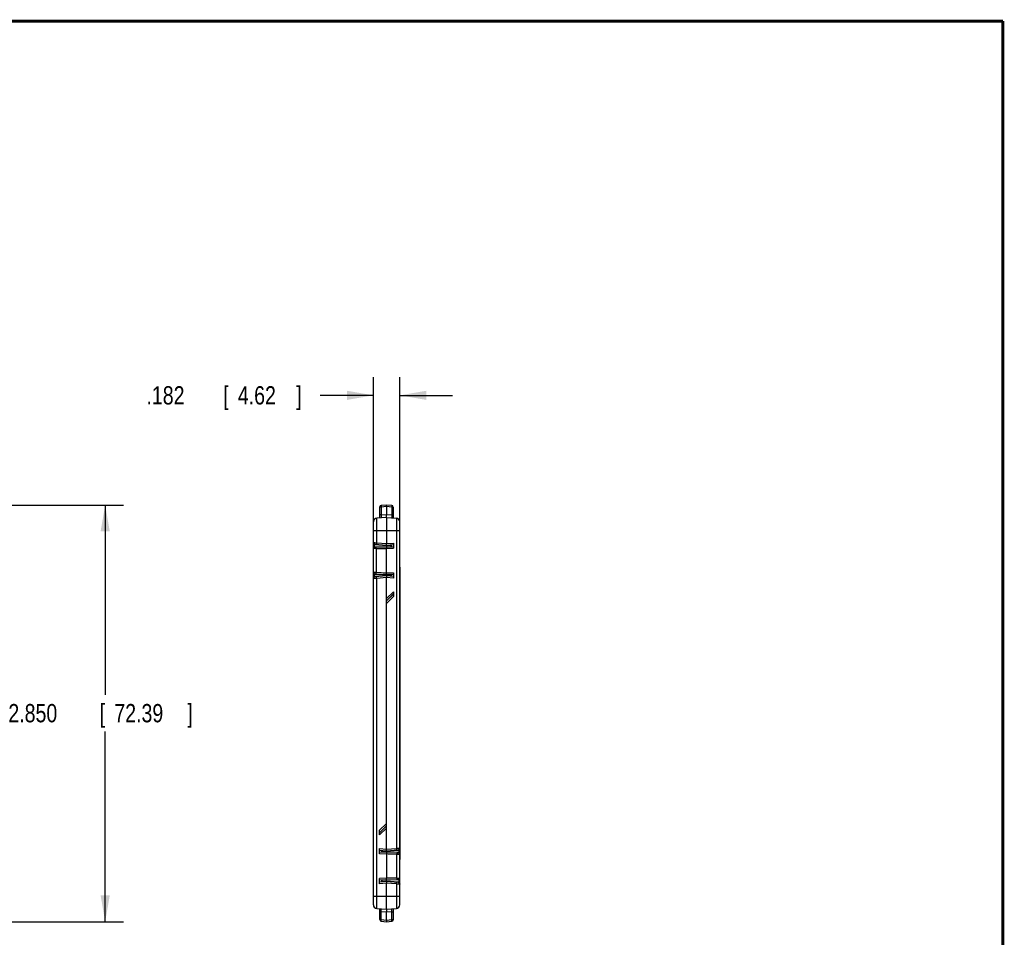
# Model space of a CAD drawing. Header units: inches. Extents: x 0.2 to 16.8, y 0.1 to 10.8.
# Tile 20 of 20: x 10 to 16.8, y 4.5 to 10.8. Entities that reach past the tile are written whole.
import ezdxf

# ---------------------------------------------------------------- set-up
doc = ezdxf.new("R2010")
doc.units = ezdxf.units.IN
doc.header["$LTSCALE"] = 0.935
doc.header["$MEASUREMENT"] = 0
doc.layers.get('0').update_dxf_attribs({"linetype": 'CONTINUOUS'})
doc.layers.add('DIMENSIONS', color=7, linetype='CONTINUOUS')
doc.styles.get("Standard").update_dxf_attribs({"font": 'txt', "width": 0.8})
doc.dimstyles.new('DIMSTYLE_1', dxfattribs={"dimtxt": 0.125, "dimasz": 0.18, "dimexe": 0.18, "dimexo": 0.0625, "dimgap": 0.09, "dimtad": 0, "dimtih": 1, "dimtoh": 1, "dimdec": 3, "dimzin": 4, "dimdsep": 46, "dimtxsty": 'STANDARD', "dimblk": '_FILLED', "dimblk1": '_FILLED', "dimblk2": '_FILLED', "dimcen": 0.09, "dimadec": 0, "dimazin": 0, "dimtp": 0.01, "dimtm": 0.01, "dimtfac": 1, "dimtdec": 3, "dimtofl": 0, "dimtmove": 0, "dimatfit": 3, "dimldrblk": '_FILLED', "dimfxl": 1, "dimtolj": 1, "dimtzin": 4, "dimarcsym": 0})

# ---------------------------------------------------------------- blocks, each defined once
blk = doc.blocks.new('_FILLED')
at = {"color": 0, "linetype": 'BYBLOCK'}
blk.add_solid([(0, 0), (-1, 0.174), (-1, -0.174)], dxfattribs=at)
blk = doc.blocks.new('*D1')
at = {"layer": 'DIMENSIONS', "color": 2, "linetype": 'CONTINUOUS'}
for p, q in [((8.6614, 7.4495), (10.7344, 7.4495)), ((10.6094, 7.4495), (10.6094, 6.1509)), ((10.6094, 4.5995), (10.6094, 5.9009)), ((8.6614, 4.5995), (10.7344, 4.5995))]:
    blk.add_line(p, q, dxfattribs=at)
at = {"layer": 'DIMENSIONS', "color": 2, "linetype": 'CONTINUOUS', "xscale": 0.18, "yscale": 0.18, "zscale": 0.18}
for p, rotation in [((10.6094, 7.4495), 90), ((10.6094, 4.5995), 270)]:
    blk.add_blockref('_FILLED', p, dxfattribs=dict(at, rotation=rotation))
at = {"layer": 'DIMENSIONS', "color": 2, "linetype": 'CONTINUOUS', "width": 0.8}
for s, p in [('2.850', (9.9469, 5.9634)), ('[', (10.5719, 5.9634)), ('72.39', (10.6719, 5.9634)), (']', (11.1719, 5.9634))]:
    blk.add_text(s, height=0.125, dxfattribs=at).set_placement(p)
blk = doc.blocks.new('*D2')
at = {"layer": 'DIMENSIONS', "color": 2, "linetype": 'CONTINUOUS'}
for p, q in [((12.4439, 7.009), (12.4439, 8.3245)), ((12.6259, 7.027), (12.6259, 8.3245)), ((12.4439, 8.1995), (12.0793, 8.1995)), ((12.6259, 8.1995), (12.9859, 8.1995))]:
    blk.add_line(p, q, dxfattribs=at)
at = {"layer": 'DIMENSIONS', "color": 2, "linetype": 'CONTINUOUS', "xscale": 0.18, "yscale": 0.18, "zscale": 0.18}
blk.add_blockref('_FILLED', (12.4439, 8.1995), dxfattribs=at)
at = {"layer": 'DIMENSIONS', "color": 2, "linetype": 'CONTINUOUS', "xscale": 0.18, "yscale": 0.18, "zscale": 0.18, "rotation": 180}
blk.add_blockref('_FILLED', (12.6259, 8.1995), dxfattribs=at)
at = {"layer": 'DIMENSIONS', "color": 2, "linetype": 'CONTINUOUS', "width": 0.8}
for s, p in [('.182', (10.8918, 8.137)), ('[', (11.4168, 8.137)), ('4.62', (11.5168, 8.137)), (']', (11.9168, 8.137))]:
    blk.add_text(s, height=0.125, dxfattribs=at).set_placement(p)

msp = doc.modelspace()

# ---------------------------------------------------------------- linework, layer by layer
at = {"color": 7, "linetype": 'CONTINUOUS'}
for p, q in [((12.4869, 7.4353), (12.4869, 7.3604)), ((12.5339, 7.4495), (12.4969, 7.4462)), ((12.5699, 7.4463), (12.5339, 7.4495)), ((12.5339, 7.4385), (12.5339, 7.3844)), ((12.5799, 7.4354), (12.5799, 7.3605)), ((12.5339, 7.3645), (12.4667, 7.3586)), ((12.5339, 7.3645), (12.5339, 7.1854)), ((12.5339, 7.3645), (12.6011, 7.3586)), ((12.4439, 4.7153), (12.4439, 7.3337)), ((12.6239, 4.7153), (12.6239, 7.3337)), ((12.4539, 7.1815), (12.5339, 7.1745)), ((12.4547, 7.1623), (12.5809, 7.1645)), ((12.5339, 7.1745), (12.5809, 7.1786)), ((12.5339, 7.1695), (12.5339, 7.1637)), ((12.5339, 6.9863), (12.5339, 7.1527)), ((12.5659, 7.1642), (12.5659, 7.1773)), ((12.5679, 7.1643), (12.5679, 7.1775)), ((12.5809, 7.1895), (12.5809, 7.1535)), ((12.6239, 7.0245), (12.6259, 7.0245)), ((12.6259, 7.0245), (12.6259, 5.0245)), ((12.5339, 6.9645), (12.4539, 6.9575)), ((12.4547, 6.9767), (12.5809, 6.9745)), ((12.5339, 6.9753), (12.5339, 6.9695)), ((12.5809, 6.9604), (12.5339, 6.9645)), ((12.5339, 5.0954), (12.5339, 6.9535)), ((12.5659, 6.9617), (12.5659, 6.9747)), ((12.5679, 6.9615), (12.5679, 6.9747)), ((12.5809, 6.9855), (12.5809, 6.9494)), ((12.5339, 6.7945), (12.5809, 6.8415)), ((12.5809, 6.8405), (12.5339, 6.7935)), ((12.5809, 6.8561), (12.5809, 6.824)), ((12.4869, 5.2085), (12.5339, 5.2555)), ((12.5339, 5.2545), (12.4869, 5.2075)), ((12.4869, 5.1929), (12.4869, 5.225)), ((12.4869, 5.0635), (12.4869, 5.0995)), ((12.4869, 5.0886), (12.5339, 5.0845)), ((12.6131, 5.0723), (12.4869, 5.0745)), ((12.4999, 5.0875), (12.4999, 5.0743)), ((12.5019, 5.0873), (12.5019, 5.0742)), ((12.5339, 5.0845), (12.6139, 5.0915)), ((12.5339, 5.0737), (12.5339, 5.0795)), ((12.5339, 5.0627), (12.5339, 4.8963)), ((12.6239, 5.0245), (12.6259, 5.0245)), ((12.4869, 4.8594), (12.4869, 4.8955)), ((12.6131, 4.8867), (12.4869, 4.8845)), ((12.5339, 4.8745), (12.4869, 4.8704)), ((12.4999, 4.8847), (12.4999, 4.8715)), ((12.5019, 4.8847), (12.5019, 4.8717)), ((12.5339, 4.8795), (12.5339, 4.8853)), ((12.6139, 4.8675), (12.5339, 4.8745)), ((12.5339, 4.6845), (12.5339, 4.8635)), ((12.4667, 4.6904), (12.5339, 4.6845)), ((12.4879, 4.6136), (12.4879, 4.6885)), ((12.5339, 4.6845), (12.6011, 4.6904)), ((12.5339, 4.6104), (12.5339, 4.6646)), ((12.5809, 4.6137), (12.5809, 4.6886)), ((12.4979, 4.6026), (12.5339, 4.5995)), ((12.5339, 4.5995), (12.5709, 4.6027))]:
    msp.add_line(p, q, dxfattribs=at)
at = {"color": 9, "linetype": 'CONTINUOUS'}
for p, q in [((12.4969, 7.4353), (12.4869, 7.4353)), ((12.5339, 7.4385), (12.4969, 7.4353)), ((12.4969, 7.4353), (12.4969, 7.3812)), ((12.5699, 7.4354), (12.5339, 7.4385)), ((12.5699, 7.4354), (12.5699, 7.3813)), ((12.5799, 7.4354), (12.5699, 7.4354)), ((12.4667, 7.1913), (12.4667, 7.3586)), ((12.4969, 7.3812), (12.4869, 7.3812)), ((12.4969, 7.3812), (12.5339, 7.3844)), ((12.5339, 7.3844), (12.5699, 7.3813)), ((12.5799, 7.3813), (12.5699, 7.3813)), ((12.6011, 7.3586), (12.6011, 5.1013)), ((12.4439, 7.2745), (12.6239, 7.2745)), ((12.4439, 7.178), (12.4485, 7.178)), ((12.4485, 7.178), (12.4485, 7.1602)), ((12.5339, 7.1695), (12.4539, 7.1765)), ((12.4622, 7.1514), (12.5339, 7.1527)), ((12.4622, 7.1514), (12.4622, 6.9877)), ((12.4667, 7.1913), (12.5339, 7.1854)), ((12.5339, 7.1854), (12.5809, 7.1895)), ((12.5659, 7.1723), (12.5339, 7.1695)), ((12.5339, 7.1526), (12.5809, 7.1535)), ((12.4485, 6.961), (12.4439, 6.961)), ((12.4485, 6.9788), (12.4485, 6.961)), ((12.4539, 6.9625), (12.5339, 6.9695)), ((12.5339, 6.9535), (12.4667, 6.9476)), ((12.4667, 4.6904), (12.4667, 6.9476)), ((12.5339, 6.9863), (12.5809, 6.9855)), ((12.5659, 6.9667), (12.5339, 6.9695)), ((12.5809, 6.9494), (12.5339, 6.9535)), ((12.6239, 6.9645), (12.6259, 6.9645)), ((12.5339, 6.8091), (12.5809, 6.8561)), ((12.5809, 6.824), (12.5339, 6.777)), ((12.4869, 5.225), (12.5339, 5.272)), ((12.5339, 5.2399), (12.4869, 5.1929)), ((12.4869, 5.0995), (12.5339, 5.0954)), ((12.5339, 5.0626), (12.4869, 5.0635)), ((12.5019, 5.0823), (12.5339, 5.0795)), ((12.5339, 5.0954), (12.6011, 5.1013)), ((12.6139, 5.0865), (12.5339, 5.0795)), ((12.6056, 4.8975), (12.6056, 5.0613)), ((12.6193, 5.088), (12.6239, 5.088)), ((12.6193, 5.0702), (12.6193, 5.088)), ((12.6239, 5.0845), (12.6259, 5.0845)), ((12.5339, 4.8963), (12.4869, 4.8955)), ((12.5339, 4.8635), (12.4869, 4.8594)), ((12.5019, 4.8767), (12.5339, 4.8795)), ((12.6056, 4.8975), (12.5339, 4.8963)), ((12.5339, 4.8795), (12.6139, 4.8725)), ((12.6011, 4.8576), (12.5339, 4.8635)), ((12.6011, 4.8576), (12.6011, 4.6904)), ((12.6193, 4.871), (12.6193, 4.8888)), ((12.6239, 4.871), (12.6193, 4.871)), ((12.4439, 4.7745), (12.6239, 4.7745)), ((12.4879, 4.6677), (12.4979, 4.6677)), ((12.5339, 4.6646), (12.4979, 4.6677)), ((12.4979, 4.6136), (12.4979, 4.6677)), ((12.5709, 4.6678), (12.5339, 4.6646)), ((12.5709, 4.6678), (12.5809, 4.6678)), ((12.5709, 4.6137), (12.5709, 4.6678)), ((12.4879, 4.6136), (12.4979, 4.6136)), ((12.4979, 4.6136), (12.5339, 4.6104)), ((12.5339, 4.6104), (12.5709, 4.6137)), ((12.5709, 4.6137), (12.5809, 4.6137))]:
    msp.add_line(p, q, dxfattribs=at)
at = {"color": 7, "linetype": 'CONTINUOUS', "const_width": 0.02}
for points in [[(16.75, 10.7586), (0.25, 10.7586)], [(16.75, 0.2586), (16.75, 10.7586)]]:
    msp.add_lwpolyline(points, dxfattribs=at)
at = {"color": 7, "linetype": 'CONTINUOUS'}
for centre, radius, start, end in [((12.4979, 7.4353), 0.011, 95, 180), ((12.5689, 7.4354), 0.011, 0, 85), ((12.4689, 7.3337), 0.025, 95, 180), ((12.5989, 7.3337), 0.025, 0, 85), ((12.4549, 7.1924), 0.011, 180, 265.00088), ((12.4549, 7.1513), 0.011, 91, 180), ((12.4549, 6.9877), 0.011, 180, 269), ((12.4549, 6.9465), 0.011, 95, 180), ((12.6129, 5.0613), 0.011, 0, 89), ((12.6129, 5.1024), 0.011, 275, 360), ((12.6129, 4.8977), 0.011, 271, 360), ((12.6129, 4.8565), 0.011, 0, 85.00088), ((12.4689, 4.7153), 0.025, 180, 265), ((12.5989, 4.7153), 0.025, 275, 360), ((12.4989, 4.6136), 0.011, 180, 265), ((12.5699, 4.6137), 0.011, 275, 360)]:
    msp.add_arc(centre, radius, start, end, dxfattribs=at)
at = {"color": 9, "linetype": 'CONTINUOUS'}
for points, knots in [([(12.4969, 7.4462), (12.4969, 7.4462), (12.4968, 7.4462), (12.4968, 7.446), (12.4967, 7.4458), (12.4967, 7.4455), (12.4966, 7.4452), (12.4966, 7.4447), (12.4966, 7.4442), (12.4965, 7.4436), (12.4965, 7.443), (12.4965, 7.4423), (12.4966, 7.4415), (12.4966, 7.4407), (12.4966, 7.4399), (12.4967, 7.439), (12.4967, 7.4381), (12.4968, 7.4372), (12.4969, 7.4362), (12.4969, 7.4356), (12.4969, 7.4353)], [0, 0, 0, 0, 0.008386, 0.021863, 0.041883, 0.068741, 0.10241, 0.142721, 0.18942, 0.242187, 0.300645, 0.364378, 0.4329, 0.505706, 0.582254, 0.662016, 0.744362, 0.828561, 0.91396, 1, 1, 1, 1]), ([(12.5699, 7.4463), (12.5699, 7.4463), (12.57, 7.4463), (12.57, 7.4461), (12.5701, 7.4459), (12.5701, 7.4456), (12.5702, 7.4453), (12.5702, 7.4448), (12.5702, 7.4443), (12.5702, 7.4437), (12.5702, 7.4431), (12.5702, 7.4424), (12.5702, 7.4416), (12.5702, 7.4408), (12.5702, 7.44), (12.5701, 7.4391), (12.5701, 7.4382), (12.57, 7.4373), (12.5699, 7.4363), (12.5699, 7.4357), (12.5699, 7.4354)], [0, 0, 0, 0, 0.008386, 0.021863, 0.041883, 0.068741, 0.10241, 0.142721, 0.18942, 0.242187, 0.300645, 0.364378, 0.4329, 0.505706, 0.582254, 0.662016, 0.744362, 0.828561, 0.91396, 1, 1, 1, 1]), ([(12.4969, 7.3812), (12.4969, 7.3807), (12.4969, 7.3797), (12.4968, 7.3782), (12.4967, 7.3767), (12.4967, 7.3753), (12.4967, 7.3738), (12.4966, 7.3725), (12.4966, 7.3712), (12.4966, 7.3699), (12.4966, 7.3687), (12.4965, 7.3676), (12.4965, 7.3665), (12.4966, 7.3656), (12.4966, 7.3647), (12.4966, 7.3639), (12.4966, 7.3632), (12.4967, 7.3626), (12.4967, 7.3621), (12.4967, 7.3618), (12.4968, 7.3615), (12.4968, 7.3613), (12.4969, 7.3612), (12.4969, 7.3612)], [0, 0, 0, 0, 0.075504, 0.150376, 0.224215, 0.29663, 0.367239, 0.43567, 0.501559, 0.564555, 0.62433, 0.680583, 0.733025, 0.781382, 0.825403, 0.864856, 0.899528, 0.929223, 0.953778, 0.973071, 0.987038, 0.995751, 1, 1, 1, 1]), ([(12.5699, 7.3813), (12.5699, 7.3808), (12.5699, 7.3798), (12.57, 7.3783), (12.57, 7.3768), (12.5701, 7.3754), (12.5701, 7.374), (12.5702, 7.3726), (12.5702, 7.3713), (12.5702, 7.37), (12.5702, 7.3688), (12.5702, 7.3677), (12.5702, 7.3666), (12.5702, 7.3657), (12.5702, 7.3648), (12.5702, 7.364), (12.5702, 7.3633), (12.5701, 7.3627), (12.5701, 7.3622), (12.5701, 7.3619), (12.57, 7.3616), (12.57, 7.3614), (12.5699, 7.3613), (12.5699, 7.3613)], [0, 0, 0, 0, 0.075226, 0.149859, 0.223502, 0.29577, 0.366287, 0.43468, 0.500581, 0.563637, 0.623509, 0.679871, 0.732416, 0.780865, 0.824969, 0.864499, 0.899241, 0.929002, 0.953619, 0.97297, 0.986986, 0.995733, 1, 1, 1, 1]), ([(12.4439, 7.1924), (12.4439, 7.1924), (12.444, 7.1924), (12.4442, 7.1924), (12.4445, 7.1924), (12.4449, 7.1924), (12.4455, 7.1924), (12.4461, 7.1923), (12.4469, 7.1923), (12.4478, 7.1922), (12.4488, 7.1922), (12.4499, 7.1921), (12.4511, 7.1921), (12.4524, 7.192), (12.4537, 7.1919), (12.4552, 7.1919), (12.4567, 7.1918), (12.4583, 7.1917), (12.4599, 7.1916), (12.4615, 7.1916), (12.4632, 7.1915), (12.465, 7.1914), (12.4661, 7.1913), (12.4667, 7.1913)], [0, 0, 0, 0, 0.00273, 0.010906, 0.024488, 0.043411, 0.067588, 0.096902, 0.131209, 0.170328, 0.214033, 0.262101, 0.314313, 0.370436, 0.430201, 0.493314, 0.559445, 0.628255, 0.699392, 0.772497, 0.847212, 0.923175, 1, 1, 1, 1]), ([(12.4451, 7.1862), (12.445, 7.1866), (12.4446, 7.1875), (12.4443, 7.1889), (12.4441, 7.1901), (12.4439, 7.1913), (12.4439, 7.1921), (12.4439, 7.1924)], [0, 0, 0, 0, 0.228935, 0.443743, 0.643976, 0.829744, 1, 1, 1, 1]), ([(12.4622, 7.1514), (12.4617, 7.1514), (12.4607, 7.1514), (12.4592, 7.1514), (12.4578, 7.1514), (12.4564, 7.1514), (12.4551, 7.1514), (12.4538, 7.1514), (12.4525, 7.1514), (12.4513, 7.1514), (12.4502, 7.1514), (12.4492, 7.1513), (12.4482, 7.1513), (12.4473, 7.1513), (12.4466, 7.1513), (12.4459, 7.1513), (12.4453, 7.1513), (12.4448, 7.1513), (12.4444, 7.1513), (12.4441, 7.1513), (12.444, 7.1513), (12.4439, 7.1513), (12.4439, 7.1513)], [0, 0, 0, 0, 0.080624, 0.160256, 0.238486, 0.314883, 0.389022, 0.460496, 0.528911, 0.593894, 0.655086, 0.712152, 0.764776, 0.812669, 0.855567, 0.893236, 0.925468, 0.952086, 0.972944, 0.987927, 0.996955, 1, 1, 1, 1]), ([(12.4485, 7.178), (12.4484, 7.1782), (12.4482, 7.1787), (12.4479, 7.1795), (12.4476, 7.1804), (12.4472, 7.1814), (12.4467, 7.1824), (12.4462, 7.1835), (12.4457, 7.1848), (12.4453, 7.1857), (12.4451, 7.1862)], [0, 0, 0, 0, 0.08704, 0.183333, 0.289472, 0.406142, 0.534438, 0.675503, 0.830369, 1, 1, 1, 1]), ([(12.4539, 7.1765), (12.4536, 7.1765), (12.4528, 7.1766), (12.4517, 7.1768), (12.4506, 7.1771), (12.4495, 7.1775), (12.4488, 7.1778), (12.4485, 7.178)], [0, 0, 0, 0, 0.199355, 0.399756, 0.600478, 0.800797, 1, 1, 1, 1]), ([(12.4539, 7.1815), (12.454, 7.1815), (12.454, 7.1814), (12.454, 7.1813), (12.4541, 7.1812), (12.4541, 7.181), (12.4541, 7.1808), (12.4541, 7.1805), (12.4541, 7.1802), (12.4541, 7.1798), (12.4541, 7.1794), (12.4541, 7.179), (12.4541, 7.1785), (12.4541, 7.178), (12.454, 7.1775), (12.454, 7.177), (12.454, 7.1767), (12.4539, 7.1765)], [0, 0, 0, 0, 0.010489, 0.02892, 0.057013, 0.094947, 0.142496, 0.199237, 0.264607, 0.337931, 0.418438, 0.505272, 0.597507, 0.694152, 0.794171, 0.896488, 1, 1, 1, 1]), ([(12.4547, 7.1623), (12.4549, 7.1623), (12.4554, 7.1623), (12.4561, 7.1621), (12.4567, 7.1619), (12.4574, 7.1616), (12.458, 7.1612), (12.4586, 7.1607), (12.4591, 7.1602), (12.4596, 7.1596), (12.46, 7.1589), (12.4604, 7.1583), (12.4608, 7.1576), (12.4611, 7.1568), (12.4614, 7.1561), (12.4616, 7.1553), (12.4618, 7.1546), (12.4619, 7.1538), (12.4621, 7.153), (12.4621, 7.1522), (12.4621, 7.1517), (12.4622, 7.1514)], [0, 0, 0, 0, 0.047441, 0.095304, 0.143787, 0.193138, 0.243429, 0.294757, 0.347014, 0.400068, 0.453793, 0.508034, 0.562614, 0.617388, 0.672246, 0.727089, 0.781853, 0.836543, 0.891189, 0.945707, 1, 1, 1, 1]), ([(12.4667, 7.1913), (12.4667, 7.191), (12.4666, 7.1904), (12.4666, 7.1894), (12.4665, 7.1885), (12.4665, 7.1876), (12.4664, 7.1867), (12.4664, 7.1859), (12.4663, 7.1851), (12.4663, 7.1843), (12.4663, 7.1836), (12.4663, 7.183), (12.4663, 7.1824), (12.4664, 7.1819), (12.4664, 7.1814), (12.4664, 7.1811), (12.4665, 7.1808), (12.4666, 7.1806), (12.4666, 7.1804), (12.4667, 7.1804), (12.4667, 7.1804)], [0, 0, 0, 0, 0.086303, 0.171904, 0.256162, 0.338449, 0.418149, 0.494668, 0.567436, 0.635914, 0.699594, 0.758009, 0.810736, 0.857398, 0.897676, 0.931315, 0.95815, 0.978153, 0.991618, 1, 1, 1, 1]), ([(12.4622, 6.9875), (12.4617, 6.9875), (12.4607, 6.9875), (12.4592, 6.9875), (12.4578, 6.9876), (12.4564, 6.9876), (12.4551, 6.9876), (12.4538, 6.9876), (12.4525, 6.9876), (12.4513, 6.9876), (12.4502, 6.9876), (12.4492, 6.9876), (12.4482, 6.9876), (12.4473, 6.9876), (12.4466, 6.9876), (12.4459, 6.9876), (12.4453, 6.9876), (12.4448, 6.9876), (12.4444, 6.9877), (12.4441, 6.9877), (12.444, 6.9877), (12.4439, 6.9877), (12.4439, 6.9877)], [0, 0, 0, 0, 0.080621, 0.16024, 0.238453, 0.31483, 0.388953, 0.460415, 0.528825, 0.593808, 0.655004, 0.712077, 0.764711, 0.812615, 0.855525, 0.893205, 0.925446, 0.952072, 0.972937, 0.987926, 0.996959, 1, 1, 1, 1]), ([(12.4439, 6.9465), (12.4439, 6.9469), (12.4439, 6.9477), (12.4441, 6.9488), (12.4443, 6.9501), (12.4446, 6.9514), (12.445, 6.9523), (12.4451, 6.9528)], [0, 0, 0, 0, 0.170376, 0.356193, 0.556417, 0.771166, 1, 1, 1, 1]), ([(12.4667, 6.9476), (12.4661, 6.9476), (12.465, 6.9476), (12.4632, 6.9475), (12.4615, 6.9474), (12.4599, 6.9473), (12.4583, 6.9472), (12.4567, 6.9472), (12.4552, 6.9471), (12.4537, 6.947), (12.4524, 6.9469), (12.4511, 6.9469), (12.4499, 6.9468), (12.4488, 6.9468), (12.4478, 6.9467), (12.4469, 6.9467), (12.4461, 6.9466), (12.4455, 6.9466), (12.4449, 6.9466), (12.4445, 6.9466), (12.4442, 6.9465), (12.444, 6.9465), (12.4439, 6.9465), (12.4439, 6.9465)], [0, 0, 0, 0, 0.076825, 0.152788, 0.227502, 0.300607, 0.371744, 0.440554, 0.506685, 0.569798, 0.629563, 0.685686, 0.737899, 0.785967, 0.829672, 0.868791, 0.903098, 0.932412, 0.956588, 0.975512, 0.989094, 0.99727, 1, 1, 1, 1]), ([(12.4451, 6.9528), (12.4453, 6.9533), (12.4457, 6.9543), (12.4464, 6.9558), (12.4469, 6.957), (12.4474, 6.9582), (12.4478, 6.9592), (12.4482, 6.9601), (12.4484, 6.9607), (12.4485, 6.961)], [0, 0, 0, 0, 0.194834, 0.369462, 0.525551, 0.664924, 0.789526, 0.90084, 1, 1, 1, 1]), ([(12.4485, 6.961), (12.4488, 6.9611), (12.4495, 6.9614), (12.4506, 6.9618), (12.4517, 6.9621), (12.4528, 6.9623), (12.4536, 6.9624), (12.4539, 6.9625)], [0, 0, 0, 0, 0.19916, 0.399451, 0.600163, 0.800583, 1, 1, 1, 1]), ([(12.4539, 6.9575), (12.454, 6.9575), (12.454, 6.9575), (12.454, 6.9576), (12.4541, 6.9578), (12.4541, 6.9579), (12.4541, 6.9582), (12.4541, 6.9585), (12.4541, 6.9588), (12.4541, 6.9592), (12.4541, 6.9596), (12.4541, 6.96), (12.4541, 6.9605), (12.4541, 6.9609), (12.454, 6.9614), (12.454, 6.9619), (12.454, 6.9623), (12.4539, 6.9625)], [0, 0, 0, 0, 0.010489, 0.02892, 0.057013, 0.094946, 0.142496, 0.199237, 0.264606, 0.33793, 0.418437, 0.505272, 0.597506, 0.694152, 0.794171, 0.896487, 1, 1, 1, 1]), ([(12.4622, 6.9877), (12.4622, 6.9874), (12.4621, 6.9868), (12.4621, 6.9861), (12.462, 6.9853), (12.4618, 6.9845), (12.4616, 6.9837), (12.4614, 6.9829), (12.4611, 6.9822), (12.4608, 6.9814), (12.4605, 6.9807), (12.4601, 6.9801), (12.4596, 6.9794), (12.4591, 6.9788), (12.4586, 6.9783), (12.458, 6.9778), (12.4574, 6.9774), (12.4568, 6.9771), (12.4561, 6.9768), (12.4554, 6.9767), (12.4549, 6.9767), (12.4547, 6.9767)], [0, 0, 0, 0, 0.056626, 0.110056, 0.164318, 0.219136, 0.274162, 0.329067, 0.383735, 0.4383, 0.492764, 0.546908, 0.600533, 0.653513, 0.70571, 0.756971, 0.807201, 0.856488, 0.904879, 0.952645, 1, 1, 1, 1]), ([(12.4622, 6.9877), (12.4701, 6.9875), (12.4861, 6.9871), (12.51, 6.9867), (12.5259, 6.9864), (12.5339, 6.9863)], [0, 0, 0, 0, 0.333311, 0.666619, 1, 1, 1, 1]), ([(12.4667, 6.9476), (12.4667, 6.948), (12.4666, 6.9486), (12.4666, 6.9495), (12.4665, 6.9505), (12.4665, 6.9514), (12.4664, 6.9522), (12.4664, 6.9531), (12.4663, 6.9539), (12.4663, 6.9546), (12.4663, 6.9553), (12.4663, 6.956), (12.4663, 6.9566), (12.4664, 6.9571), (12.4664, 6.9575), (12.4664, 6.9579), (12.4665, 6.9582), (12.4666, 6.9584), (12.4666, 6.9585), (12.4667, 6.9586), (12.4667, 6.9586)], [0, 0, 0, 0, 0.086303, 0.171904, 0.256162, 0.338449, 0.418149, 0.494668, 0.567436, 0.635914, 0.699594, 0.75801, 0.810736, 0.857398, 0.897676, 0.931315, 0.95815, 0.978153, 0.991618, 1, 1, 1, 1]), ([(12.6056, 5.0613), (12.5977, 5.0614), (12.5817, 5.0619), (12.5578, 5.0622), (12.5419, 5.0625), (12.5339, 5.0627)], [0, 0, 0, 0, 0.333311, 0.666619, 1, 1, 1, 1]), ([(12.6011, 5.1013), (12.6017, 5.1013), (12.6028, 5.1014), (12.6046, 5.1015), (12.6063, 5.1016), (12.6079, 5.1016), (12.6095, 5.1017), (12.6111, 5.1018), (12.6126, 5.1019), (12.6141, 5.1019), (12.6154, 5.102), (12.6167, 5.1021), (12.6179, 5.1021), (12.619, 5.1022), (12.62, 5.1022), (12.6209, 5.1023), (12.6216, 5.1023), (12.6223, 5.1024), (12.6229, 5.1024), (12.6233, 5.1024), (12.6236, 5.1024), (12.6238, 5.1024), (12.6239, 5.1024), (12.6239, 5.1024)], [0, 0, 0, 0, 0.076825, 0.152788, 0.227502, 0.300607, 0.371744, 0.440554, 0.506685, 0.569798, 0.629563, 0.685686, 0.737899, 0.785967, 0.829672, 0.868791, 0.903098, 0.932412, 0.956588, 0.975512, 0.989094, 0.99727, 1, 1, 1, 1]), ([(12.6011, 5.1013), (12.6011, 5.101), (12.6012, 5.1004), (12.6012, 5.0994), (12.6013, 5.0985), (12.6013, 5.0976), (12.6014, 5.0967), (12.6014, 5.0959), (12.6014, 5.0951), (12.6015, 5.0943), (12.6015, 5.0936), (12.6015, 5.093), (12.6015, 5.0924), (12.6014, 5.0919), (12.6014, 5.0914), (12.6013, 5.0911), (12.6013, 5.0908), (12.6012, 5.0906), (12.6012, 5.0904), (12.6011, 5.0904), (12.6011, 5.0904)], [0, 0, 0, 0, 0.086303, 0.171904, 0.256162, 0.338449, 0.418149, 0.494668, 0.567436, 0.635914, 0.699594, 0.75801, 0.810736, 0.857398, 0.897676, 0.931315, 0.95815, 0.978153, 0.991618, 1, 1, 1, 1]), ([(12.6056, 5.0613), (12.6056, 5.0616), (12.6057, 5.0621), (12.6057, 5.0629), (12.6058, 5.0637), (12.606, 5.0645), (12.6062, 5.0653), (12.6064, 5.066), (12.6067, 5.0668), (12.607, 5.0675), (12.6073, 5.0682), (12.6077, 5.0689), (12.6082, 5.0695), (12.6087, 5.0701), (12.6092, 5.0707), (12.6098, 5.0712), (12.6104, 5.0716), (12.611, 5.0719), (12.6117, 5.0721), (12.6124, 5.0723), (12.6129, 5.0723), (12.6131, 5.0723)], [0, 0, 0, 0, 0.056626, 0.110056, 0.164318, 0.219136, 0.274162, 0.329067, 0.383735, 0.4383, 0.492764, 0.546908, 0.600533, 0.653513, 0.70571, 0.756971, 0.807201, 0.856488, 0.904879, 0.952645, 1, 1, 1, 1]), ([(12.6056, 5.0614), (12.6061, 5.0614), (12.6071, 5.0614), (12.6086, 5.0614), (12.61, 5.0614), (12.6114, 5.0614), (12.6127, 5.0614), (12.614, 5.0614), (12.6153, 5.0614), (12.6165, 5.0614), (12.6176, 5.0614), (12.6186, 5.0613), (12.6196, 5.0613), (12.6204, 5.0613), (12.6212, 5.0613), (12.6219, 5.0613), (12.6225, 5.0613), (12.623, 5.0613), (12.6234, 5.0613), (12.6237, 5.0613), (12.6238, 5.0613), (12.6239, 5.0613), (12.6239, 5.0613)], [0, 0, 0, 0, 0.080621, 0.16024, 0.238453, 0.31483, 0.388953, 0.460415, 0.528825, 0.593808, 0.655004, 0.712077, 0.764711, 0.812615, 0.855525, 0.893205, 0.925446, 0.952072, 0.972937, 0.987926, 0.996959, 1, 1, 1, 1]), ([(12.6139, 5.0915), (12.6138, 5.0915), (12.6138, 5.0914), (12.6138, 5.0913), (12.6137, 5.0912), (12.6137, 5.091), (12.6137, 5.0908), (12.6137, 5.0905), (12.6137, 5.0902), (12.6137, 5.0898), (12.6137, 5.0894), (12.6137, 5.089), (12.6137, 5.0885), (12.6137, 5.088), (12.6138, 5.0875), (12.6138, 5.087), (12.6138, 5.0867), (12.6139, 5.0865)], [0, 0, 0, 0, 0.010489, 0.02892, 0.057013, 0.094946, 0.142496, 0.199237, 0.264606, 0.33793, 0.418437, 0.505272, 0.597506, 0.694152, 0.794171, 0.896487, 1, 1, 1, 1]), ([(12.6193, 5.088), (12.619, 5.0878), (12.6183, 5.0875), (12.6172, 5.0871), (12.6161, 5.0868), (12.615, 5.0866), (12.6142, 5.0865), (12.6139, 5.0865)], [0, 0, 0, 0, 0.19916, 0.399451, 0.600163, 0.800583, 1, 1, 1, 1]), ([(12.6227, 5.0962), (12.6225, 5.0956), (12.6221, 5.0946), (12.6214, 5.0932), (12.6209, 5.0919), (12.6204, 5.0908), (12.62, 5.0898), (12.6196, 5.0888), (12.6194, 5.0883), (12.6193, 5.088)], [0, 0, 0, 0, 0.194841, 0.36947, 0.525555, 0.664924, 0.789521, 0.900834, 1, 1, 1, 1]), ([(12.6239, 5.1024), (12.6239, 5.1021), (12.6239, 5.1013), (12.6237, 5.1001), (12.6235, 5.0989), (12.6231, 5.0975), (12.6228, 5.0966), (12.6227, 5.0962)], [0, 0, 0, 0, 0.170376, 0.356193, 0.556417, 0.771166, 1, 1, 1, 1]), ([(12.6011, 4.8576), (12.6011, 4.858), (12.6012, 4.8586), (12.6012, 4.8595), (12.6013, 4.8605), (12.6013, 4.8614), (12.6014, 4.8622), (12.6014, 4.8631), (12.6014, 4.8639), (12.6015, 4.8646), (12.6015, 4.8653), (12.6015, 4.866), (12.6015, 4.8666), (12.6014, 4.8671), (12.6014, 4.8675), (12.6013, 4.8679), (12.6013, 4.8682), (12.6012, 4.8684), (12.6012, 4.8685), (12.6011, 4.8686), (12.6011, 4.8686)], [0, 0, 0, 0, 0.086303, 0.171904, 0.256162, 0.338449, 0.418149, 0.494668, 0.567436, 0.635914, 0.699594, 0.758009, 0.810736, 0.857398, 0.897676, 0.931315, 0.95815, 0.978153, 0.991618, 1, 1, 1, 1]), ([(12.6239, 4.8565), (12.6239, 4.8565), (12.6238, 4.8565), (12.6236, 4.8565), (12.6233, 4.8566), (12.6229, 4.8566), (12.6223, 4.8566), (12.6216, 4.8566), (12.6209, 4.8567), (12.62, 4.8567), (12.619, 4.8568), (12.6179, 4.8568), (12.6167, 4.8569), (12.6154, 4.8569), (12.6141, 4.857), (12.6126, 4.8571), (12.6111, 4.8572), (12.6095, 4.8572), (12.6079, 4.8573), (12.6063, 4.8574), (12.6046, 4.8575), (12.6028, 4.8576), (12.6017, 4.8576), (12.6011, 4.8576)], [0, 0, 0, 0, 0.00273, 0.010906, 0.024488, 0.043411, 0.067588, 0.096902, 0.131209, 0.170328, 0.214033, 0.262101, 0.314313, 0.370436, 0.430201, 0.493314, 0.559445, 0.628255, 0.699392, 0.772497, 0.847212, 0.923175, 1, 1, 1, 1]), ([(12.6056, 4.8975), (12.6061, 4.8975), (12.6071, 4.8975), (12.6086, 4.8976), (12.61, 4.8976), (12.6114, 4.8976), (12.6127, 4.8976), (12.614, 4.8976), (12.6153, 4.8976), (12.6165, 4.8976), (12.6176, 4.8976), (12.6186, 4.8976), (12.6196, 4.8976), (12.6204, 4.8976), (12.6212, 4.8976), (12.6219, 4.8976), (12.6225, 4.8976), (12.623, 4.8976), (12.6234, 4.8977), (12.6237, 4.8977), (12.6238, 4.8977), (12.6239, 4.8977), (12.6239, 4.8977)], [0, 0, 0, 0, 0.080624, 0.160256, 0.238486, 0.314883, 0.389022, 0.460496, 0.528911, 0.593894, 0.655086, 0.712152, 0.764776, 0.812669, 0.855567, 0.893236, 0.925468, 0.952086, 0.972944, 0.987927, 0.996955, 1, 1, 1, 1]), ([(12.6131, 4.8867), (12.6129, 4.8867), (12.6124, 4.8867), (12.6117, 4.8868), (12.6111, 4.8871), (12.6104, 4.8874), (12.6098, 4.8878), (12.6092, 4.8883), (12.6087, 4.8888), (12.6082, 4.8894), (12.6078, 4.89), (12.6073, 4.8907), (12.607, 4.8914), (12.6067, 4.8921), (12.6064, 4.8929), (12.6062, 4.8936), (12.606, 4.8944), (12.6058, 4.8952), (12.6057, 4.896), (12.6057, 4.8967), (12.6056, 4.8973), (12.6056, 4.8975)], [0, 0, 0, 0, 0.047441, 0.095304, 0.143787, 0.193138, 0.243429, 0.294757, 0.347014, 0.400068, 0.453793, 0.508034, 0.562614, 0.617388, 0.672246, 0.727089, 0.781853, 0.836543, 0.891189, 0.945707, 1, 1, 1, 1]), ([(12.6139, 4.8675), (12.6138, 4.8675), (12.6138, 4.8675), (12.6138, 4.8676), (12.6137, 4.8678), (12.6137, 4.8679), (12.6137, 4.8682), (12.6137, 4.8685), (12.6137, 4.8688), (12.6137, 4.8692), (12.6137, 4.8696), (12.6137, 4.87), (12.6137, 4.8705), (12.6137, 4.8709), (12.6138, 4.8714), (12.6138, 4.8719), (12.6138, 4.8723), (12.6139, 4.8725)], [0, 0, 0, 0, 0.010489, 0.02892, 0.057013, 0.094947, 0.142496, 0.199237, 0.264607, 0.337931, 0.418438, 0.505272, 0.597507, 0.694152, 0.794171, 0.896488, 1, 1, 1, 1]), ([(12.6139, 4.8725), (12.6142, 4.8724), (12.615, 4.8723), (12.6161, 4.8721), (12.6172, 4.8718), (12.6183, 4.8714), (12.619, 4.8711), (12.6193, 4.871)], [0, 0, 0, 0, 0.199355, 0.399756, 0.600478, 0.800797, 1, 1, 1, 1]), ([(12.6193, 4.871), (12.6194, 4.8707), (12.6196, 4.8702), (12.6199, 4.8694), (12.6202, 4.8685), (12.6206, 4.8676), (12.6211, 4.8666), (12.6216, 4.8654), (12.6221, 4.8642), (12.6225, 4.8633), (12.6227, 4.8628)], [0, 0, 0, 0, 0.087045, 0.183338, 0.289474, 0.40614, 0.534432, 0.675495, 0.830363, 1, 1, 1, 1]), ([(12.6227, 4.8628), (12.6228, 4.8623), (12.6231, 4.8614), (12.6235, 4.8601), (12.6237, 4.8588), (12.6239, 4.8577), (12.6239, 4.8569), (12.6239, 4.8565)], [0, 0, 0, 0, 0.228935, 0.443743, 0.643976, 0.829744, 1, 1, 1, 1]), ([(12.4979, 4.6677), (12.4979, 4.6682), (12.4979, 4.6692), (12.4978, 4.6707), (12.4978, 4.6722), (12.4977, 4.6736), (12.4977, 4.675), (12.4976, 4.6764), (12.4976, 4.6777), (12.4976, 4.6789), (12.4976, 4.6801), (12.4975, 4.6813), (12.4975, 4.6823), (12.4976, 4.6833), (12.4976, 4.6842), (12.4976, 4.6849), (12.4976, 4.6856), (12.4977, 4.6862), (12.4977, 4.6867), (12.4977, 4.6871), (12.4978, 4.6874), (12.4978, 4.6875), (12.4979, 4.6876), (12.4979, 4.6876)], [0, 0, 0, 0, 0.075226, 0.149859, 0.223502, 0.29577, 0.366287, 0.43468, 0.500581, 0.563637, 0.623509, 0.679871, 0.732416, 0.780865, 0.824969, 0.864499, 0.899241, 0.929002, 0.953619, 0.97297, 0.986986, 0.995733, 1, 1, 1, 1]), ([(12.5709, 4.6678), (12.5709, 4.6683), (12.5709, 4.6693), (12.571, 4.6708), (12.571, 4.6723), (12.5711, 4.6737), (12.5711, 4.6751), (12.5712, 4.6765), (12.5712, 4.6778), (12.5712, 4.679), (12.5712, 4.6802), (12.5712, 4.6814), (12.5712, 4.6824), (12.5712, 4.6834), (12.5712, 4.6843), (12.5712, 4.685), (12.5712, 4.6857), (12.5711, 4.6863), (12.5711, 4.6868), (12.5711, 4.6872), (12.571, 4.6875), (12.571, 4.6876), (12.5709, 4.6877), (12.5709, 4.6877)], [0, 0, 0, 0, 0.075504, 0.150376, 0.224215, 0.29663, 0.367239, 0.43567, 0.501559, 0.564555, 0.62433, 0.680583, 0.733025, 0.781382, 0.825403, 0.864856, 0.899528, 0.929223, 0.953778, 0.973071, 0.987038, 0.995751, 1, 1, 1, 1]), ([(12.4979, 4.6026), (12.4979, 4.6026), (12.4978, 4.6027), (12.4978, 4.6028), (12.4977, 4.603), (12.4977, 4.6033), (12.4976, 4.6037), (12.4976, 4.6041), (12.4976, 4.6047), (12.4975, 4.6052), (12.4975, 4.6059), (12.4975, 4.6066), (12.4976, 4.6073), (12.4976, 4.6081), (12.4976, 4.609), (12.4977, 4.6099), (12.4977, 4.6108), (12.4978, 4.6117), (12.4979, 4.6126), (12.4979, 4.6133), (12.4979, 4.6136)], [0, 0, 0, 0, 0.008386, 0.021863, 0.041883, 0.068741, 0.10241, 0.142721, 0.18942, 0.242187, 0.300645, 0.364378, 0.4329, 0.505706, 0.582254, 0.662016, 0.744362, 0.828561, 0.91396, 1, 1, 1, 1]), ([(12.5709, 4.6027), (12.5709, 4.6027), (12.571, 4.6028), (12.571, 4.6029), (12.5711, 4.6031), (12.5711, 4.6034), (12.5712, 4.6038), (12.5712, 4.6042), (12.5712, 4.6047), (12.5712, 4.6053), (12.5712, 4.606), (12.5712, 4.6067), (12.5712, 4.6074), (12.5712, 4.6082), (12.5712, 4.6091), (12.5711, 4.61), (12.5711, 4.6109), (12.571, 4.6118), (12.5709, 4.6127), (12.5709, 4.6134), (12.5709, 4.6137)], [0, 0, 0, 0, 0.008386, 0.021863, 0.041883, 0.068741, 0.10241, 0.142721, 0.18942, 0.242187, 0.300645, 0.364378, 0.4329, 0.505706, 0.582254, 0.662016, 0.744362, 0.828561, 0.91396, 1, 1, 1, 1])]:
    msp.add_open_spline(points, degree=3, knots=knots, dxfattribs=at)
at = {"color": 7, "linetype": 'CONTINUOUS'}
for points, knots in [([(12.5339, 7.4385), (12.5339, 7.4388), (12.5339, 7.4395), (12.5339, 7.4404), (12.5339, 7.4414), (12.5339, 7.4423), (12.5339, 7.4431), (12.5339, 7.444), (12.5339, 7.4448), (12.5339, 7.4456), (12.5339, 7.4463), (12.5339, 7.4469), (12.5339, 7.4475), (12.5339, 7.448), (12.5339, 7.4484), (12.5339, 7.4488), (12.5339, 7.4491), (12.5339, 7.4493), (12.5339, 7.4494), (12.5339, 7.4495), (12.5339, 7.4495)], [0, 0, 0, 0, 0.087582, 0.174409, 0.259721, 0.343054, 0.423587, 0.500937, 0.574342, 0.643422, 0.707566, 0.766338, 0.819329, 0.86607, 0.906308, 0.939636, 0.965882, 0.98477, 0.996184, 1, 1, 1, 1]), ([(12.5339, 7.3645), (12.5339, 7.3645), (12.5339, 7.3646), (12.5339, 7.3647), (12.5339, 7.365), (12.5339, 7.3654), (12.5339, 7.3659), (12.5339, 7.3665), (12.5339, 7.3672), (12.5339, 7.368), (12.5339, 7.3688), (12.5339, 7.3698), (12.5339, 7.3709), (12.5339, 7.372), (12.5339, 7.3732), (12.5339, 7.3744), (12.5339, 7.3758), (12.5339, 7.3771), (12.5339, 7.3785), (12.5339, 7.38), (12.5339, 7.3814), (12.5339, 7.3829), (12.5339, 7.3839), (12.5339, 7.3844)], [0, 0, 0, 0, 0.002805, 0.011197, 0.025116, 0.044482, 0.069165, 0.099045, 0.133915, 0.173629, 0.217905, 0.266571, 0.319284, 0.375843, 0.435854, 0.499089, 0.56511, 0.633652, 0.70426, 0.776622, 0.850287, 0.924891, 1, 1, 1, 1]), ([(12.5337, 7.1637), (12.5337, 7.1636), (12.5337, 7.1636), (12.5337, 7.1635), (12.5337, 7.1633), (12.5337, 7.163), (12.5337, 7.1626), (12.5337, 7.1621), (12.5337, 7.1616), (12.5338, 7.161), (12.5338, 7.1604), (12.5338, 7.1597), (12.5338, 7.1589), (12.5338, 7.1581), (12.5338, 7.1573), (12.5338, 7.1564), (12.5338, 7.1555), (12.5339, 7.1545), (12.5339, 7.1536), (12.5339, 7.153), (12.5339, 7.1526)], [0, 0, 0, 0, 0.00382, 0.015252, 0.034203, 0.060565, 0.094062, 0.134513, 0.181502, 0.234764, 0.293803, 0.358201, 0.427478, 0.501015, 0.578397, 0.658853, 0.741976, 0.826884, 0.912651, 1, 1, 1, 1]), ([(12.5339, 7.1745), (12.5339, 7.1745), (12.5339, 7.1745), (12.5339, 7.1747), (12.5339, 7.1749), (12.5339, 7.1752), (12.5339, 7.1755), (12.5339, 7.176), (12.5339, 7.1765), (12.5339, 7.1771), (12.5339, 7.1777), (12.5339, 7.1784), (12.5339, 7.1792), (12.5339, 7.18), (12.5339, 7.1808), (12.5339, 7.1817), (12.5339, 7.1826), (12.5339, 7.1835), (12.5339, 7.1845), (12.5339, 7.1851), (12.5339, 7.1854)], [0, 0, 0, 0, 0.003816, 0.01523, 0.034118, 0.060364, 0.093692, 0.13393, 0.180671, 0.233662, 0.292434, 0.356578, 0.425658, 0.499063, 0.576413, 0.656946, 0.740279, 0.825591, 0.912418, 1, 1, 1, 1]), ([(12.5339, 7.1695), (12.5339, 7.1697), (12.5339, 7.17), (12.5339, 7.1705), (12.5339, 7.171), (12.5339, 7.1715), (12.5339, 7.172), (12.5339, 7.1724), (12.5339, 7.1728), (12.5339, 7.1732), (12.5339, 7.1735), (12.5339, 7.1738), (12.5339, 7.174), (12.5339, 7.1742), (12.5339, 7.1744), (12.5339, 7.1744), (12.5339, 7.1745), (12.5339, 7.1745)], [0, 0, 0, 0, 0.104999, 0.208802, 0.309922, 0.407765, 0.50091, 0.58851, 0.669743, 0.743459, 0.809227, 0.866085, 0.913513, 0.951032, 0.978093, 0.99451, 1, 1, 1, 1]), ([(12.5337, 6.9753), (12.5337, 6.9753), (12.5337, 6.9754), (12.5337, 6.9755), (12.5337, 6.9757), (12.5337, 6.976), (12.5337, 6.9764), (12.5337, 6.9768), (12.5337, 6.9773), (12.5338, 6.9779), (12.5338, 6.9786), (12.5338, 6.9793), (12.5338, 6.98), (12.5338, 6.9808), (12.5338, 6.9817), (12.5338, 6.9826), (12.5338, 6.9835), (12.5339, 6.9844), (12.5339, 6.9853), (12.5339, 6.986), (12.5339, 6.9863)], [0, 0, 0, 0, 0.003831, 0.015296, 0.034302, 0.06074, 0.094333, 0.1349, 0.182024, 0.235437, 0.294648, 0.359238, 0.428711, 0.502435, 0.580036, 0.660814, 0.744249, 0.829198, 0.915258, 1, 1, 1, 1]), ([(12.5339, 6.9645), (12.5339, 6.9645), (12.5339, 6.9645), (12.5339, 6.9646), (12.5339, 6.9647), (12.5339, 6.9649), (12.5339, 6.9652), (12.5339, 6.9654), (12.5339, 6.9658), (12.5339, 6.9661), (12.5339, 6.9665), (12.5339, 6.967), (12.5339, 6.9674), (12.5339, 6.9679), (12.5339, 6.9684), (12.5339, 6.9689), (12.5339, 6.9693), (12.5339, 6.9695)], [0, 0, 0, 0, 0.00549, 0.021907, 0.048968, 0.086487, 0.133915, 0.190773, 0.256541, 0.330257, 0.41149, 0.49909, 0.592235, 0.690078, 0.791198, 0.895001, 1, 1, 1, 1]), ([(12.5339, 6.9645), (12.5339, 6.9645), (12.5339, 6.9644), (12.5339, 6.9643), (12.5339, 6.9641), (12.5339, 6.9638), (12.5339, 6.9634), (12.5339, 6.963), (12.5339, 6.9625), (12.5339, 6.9619), (12.5339, 6.9613), (12.5339, 6.9606), (12.5339, 6.9598), (12.5339, 6.959), (12.5339, 6.9581), (12.5339, 6.9573), (12.5339, 6.9564), (12.5339, 6.9554), (12.5339, 6.9545), (12.5339, 6.9538), (12.5339, 6.9535)], [0, 0, 0, 0, 0.003816, 0.01523, 0.034118, 0.060364, 0.093692, 0.13393, 0.180671, 0.233662, 0.292434, 0.356578, 0.425658, 0.499063, 0.576413, 0.656946, 0.740279, 0.825591, 0.912418, 1, 1, 1, 1]), ([(12.5339, 5.0845), (12.5339, 5.0845), (12.5339, 5.0845), (12.5339, 5.0847), (12.5339, 5.0849), (12.5339, 5.0852), (12.5339, 5.0855), (12.5339, 5.086), (12.5339, 5.0865), (12.5339, 5.0871), (12.5339, 5.0877), (12.5339, 5.0884), (12.5339, 5.0892), (12.5339, 5.09), (12.5339, 5.0908), (12.5339, 5.0917), (12.5339, 5.0926), (12.5339, 5.0935), (12.5339, 5.0945), (12.5339, 5.0951), (12.5339, 5.0954)], [0, 0, 0, 0, 0.003816, 0.01523, 0.034118, 0.060364, 0.093692, 0.13393, 0.180671, 0.233662, 0.292434, 0.356578, 0.425658, 0.499063, 0.576413, 0.656946, 0.740279, 0.825591, 0.912418, 1, 1, 1, 1]), ([(12.5339, 5.0845), (12.5339, 5.0845), (12.5339, 5.0844), (12.5339, 5.0844), (12.5339, 5.0842), (12.5339, 5.084), (12.5339, 5.0838), (12.5339, 5.0835), (12.5339, 5.0832), (12.5339, 5.0828), (12.5339, 5.0824), (12.5339, 5.082), (12.5339, 5.0815), (12.5339, 5.081), (12.5339, 5.0805), (12.5339, 5.08), (12.5339, 5.0797), (12.5339, 5.0795)], [0, 0, 0, 0, 0.00549, 0.021907, 0.048968, 0.086487, 0.133915, 0.190773, 0.256541, 0.330257, 0.41149, 0.49909, 0.592235, 0.690078, 0.791198, 0.895001, 1, 1, 1, 1]), ([(12.5341, 5.0737), (12.5341, 5.0736), (12.5341, 5.0736), (12.5341, 5.0735), (12.5341, 5.0733), (12.5341, 5.073), (12.5341, 5.0726), (12.5341, 5.0721), (12.5341, 5.0716), (12.534, 5.071), (12.534, 5.0704), (12.534, 5.0697), (12.534, 5.0689), (12.534, 5.0681), (12.534, 5.0673), (12.534, 5.0664), (12.5339, 5.0655), (12.5339, 5.0645), (12.5339, 5.0636), (12.5339, 5.063), (12.5339, 5.0627)], [0, 0, 0, 0, 0.003831, 0.015296, 0.034302, 0.06074, 0.094333, 0.1349, 0.182024, 0.235437, 0.294648, 0.359238, 0.428711, 0.502435, 0.580036, 0.660814, 0.744249, 0.829198, 0.915258, 1, 1, 1, 1]), ([(12.5341, 4.8853), (12.5341, 4.8853), (12.5341, 4.8854), (12.5341, 4.8855), (12.5341, 4.8857), (12.5341, 4.886), (12.5341, 4.8864), (12.5341, 4.8868), (12.5341, 4.8873), (12.534, 4.8879), (12.534, 4.8886), (12.534, 4.8893), (12.534, 4.89), (12.534, 4.8908), (12.534, 4.8917), (12.534, 4.8926), (12.5339, 4.8935), (12.5339, 4.8944), (12.5339, 4.8954), (12.5339, 4.896), (12.5339, 4.8963)], [0, 0, 0, 0, 0.00382, 0.015252, 0.034203, 0.060565, 0.094062, 0.134513, 0.181502, 0.234764, 0.293803, 0.358201, 0.427478, 0.501015, 0.578397, 0.658853, 0.741976, 0.826884, 0.912651, 1, 1, 1, 1]), ([(12.5339, 4.8795), (12.5339, 4.8793), (12.5339, 4.8789), (12.5339, 4.8784), (12.5339, 4.8779), (12.5339, 4.8774), (12.5339, 4.877), (12.5339, 4.8765), (12.5339, 4.8761), (12.5339, 4.8758), (12.5339, 4.8754), (12.5339, 4.8752), (12.5339, 4.8749), (12.5339, 4.8747), (12.5339, 4.8746), (12.5339, 4.8745), (12.5339, 4.8745), (12.5339, 4.8745)], [0, 0, 0, 0, 0.104999, 0.208802, 0.309922, 0.407765, 0.50091, 0.58851, 0.669743, 0.743459, 0.809227, 0.866085, 0.913513, 0.951032, 0.978093, 0.99451, 1, 1, 1, 1]), ([(12.5339, 4.8745), (12.5339, 4.8745), (12.5339, 4.8744), (12.5339, 4.8743), (12.5339, 4.8741), (12.5339, 4.8738), (12.5339, 4.8734), (12.5339, 4.873), (12.5339, 4.8725), (12.5339, 4.8719), (12.5339, 4.8713), (12.5339, 4.8706), (12.5339, 4.8698), (12.5339, 4.869), (12.5339, 4.8681), (12.5339, 4.8673), (12.5339, 4.8664), (12.5339, 4.8654), (12.5339, 4.8645), (12.5339, 4.8638), (12.5339, 4.8635)], [0, 0, 0, 0, 0.003816, 0.01523, 0.034118, 0.060364, 0.093692, 0.13393, 0.180671, 0.233662, 0.292434, 0.356578, 0.425658, 0.499063, 0.576413, 0.656946, 0.740279, 0.825591, 0.912418, 1, 1, 1, 1]), ([(12.5339, 4.6845), (12.5339, 4.6845), (12.5339, 4.6844), (12.5339, 4.6842), (12.5339, 4.6839), (12.5339, 4.6836), (12.5339, 4.6831), (12.5339, 4.6825), (12.5339, 4.6818), (12.5339, 4.681), (12.5339, 4.6801), (12.5339, 4.6791), (12.5339, 4.6781), (12.5339, 4.677), (12.5339, 4.6758), (12.5339, 4.6745), (12.5339, 4.6732), (12.5339, 4.6718), (12.5339, 4.6704), (12.5339, 4.669), (12.5339, 4.6675), (12.5339, 4.666), (12.5339, 4.6651), (12.5339, 4.6646)], [0, 0, 0, 0, 0.002805, 0.011197, 0.025116, 0.044482, 0.069165, 0.099045, 0.133915, 0.173629, 0.217905, 0.266571, 0.319284, 0.375843, 0.435854, 0.499089, 0.56511, 0.633652, 0.70426, 0.776622, 0.850287, 0.924891, 1, 1, 1, 1]), ([(12.5339, 4.6104), (12.5339, 4.6101), (12.5339, 4.6095), (12.5339, 4.6085), (12.5339, 4.6076), (12.5339, 4.6067), (12.5339, 4.6058), (12.5339, 4.605), (12.5339, 4.6042), (12.5339, 4.6034), (12.5339, 4.6027), (12.5339, 4.6021), (12.5339, 4.6015), (12.5339, 4.601), (12.5339, 4.6005), (12.5339, 4.6002), (12.5339, 4.5999), (12.5339, 4.5997), (12.5339, 4.5995), (12.5339, 4.5995), (12.5339, 4.5995)], [0, 0, 0, 0, 0.087582, 0.174409, 0.259721, 0.343054, 0.423587, 0.500937, 0.574342, 0.643422, 0.707566, 0.766338, 0.819329, 0.86607, 0.906308, 0.939636, 0.965882, 0.98477, 0.996184, 1, 1, 1, 1])]:
    msp.add_open_spline(points, degree=3, knots=knots, dxfattribs=at)

# ---------------------------------------------------------------- dimensions: what is measured, and where the dimension line sits
at = {"layer": 'DIMENSIONS', "color": 2, "linetype": 'CONTINUOUS'}
for base, p1, p2, angle, picture, middle in [((12.4439, 8.1995), (12.6259, 7.027), (12.4439, 7.009), 180, '*D2', (11.4543, 8.1995)), ((10.6094, 7.4495), (8.6614, 4.5995), (8.6614, 7.4495), 90, '*D1', (10.6094, 6.0259))]:
    dim = msp.add_linear_dim(base=base, p1=p1, p2=p2, angle=angle, dimstyle='DIMSTYLE_1', dxfattribs=at)
    dim.commit()
    dim.dimension.update_dxf_attribs({"geometry": picture, "text_midpoint": middle, "dimtype": 160})

doc.saveas('drawing.dxf')
